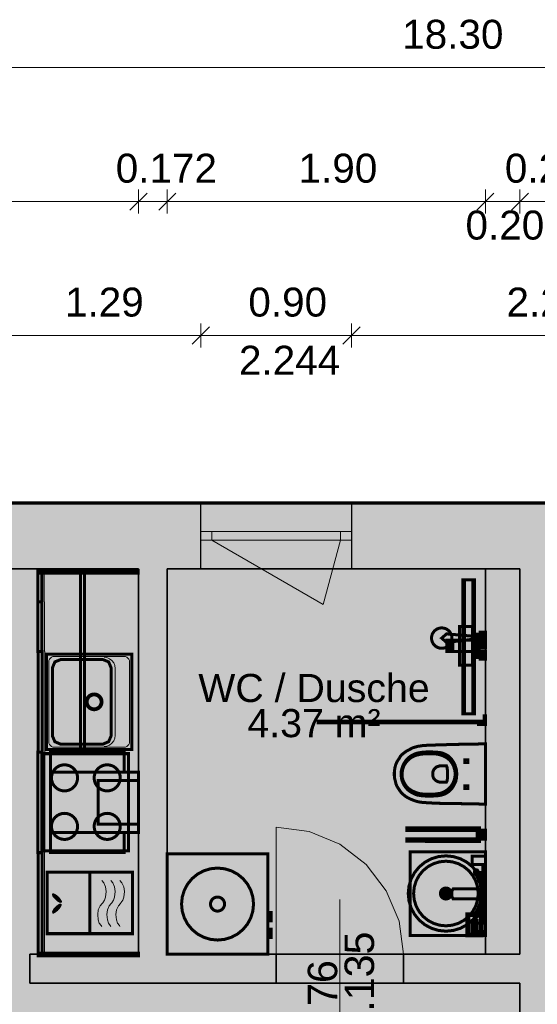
# Model space of a CAD drawing. Header units: millimetres. Extents: x 2988 to 41000, y -28700 to -5172.
# Tile 5 of 9: x 13831 to 16923, y -11568 to -5685. Entities that reach past the tile are written whole.
import ezdxf

# ---------------------------------------------------------------- set-up
doc = ezdxf.new("R2010")
doc.units = ezdxf.units.MM
doc.header["$MEASUREMENT"] = 0

msp = doc.modelspace()

# ---------------------------------------------------------------- hatches: boundary and pattern name
at = {"true_color": 0xeaeaea}
h = msp.add_hatch(color=254, dxfattribs=at)
h.paths.add_polyline_path([(7188, -8572), (25488, -8572), (25488, -16012), (20738, -16012), (20738, -15670), (16688, -15670), (16688, -15328), (11938, -15328), (11938, -14987), (7188, -14987)])
h.paths.add_polyline_path([(20869, -12905), (18799, -12905), (18799, -15275), (20869, -15275)])
at = {"true_color": 0x804000}
for points in [[(7188, -8572), (25488, -8572), (25093, -8967), (19361, -8967), (19189, -8967), (17289, -8967), (17083, -8967), (16819, -8967), (16613, -8967), (14713, -8967), (14541, -8967), (10885, -8967), (10713, -8967), (7583, -8967)], [(14713, -8967), (14713, -11269), (14541, -11269), (14541, -8967)], [(16819, -8967), (16819, -11269), (16613, -11269), (16613, -8967)], [(16819, -14933), (16819, -11441), (16819, -11269), (16819, -8967), (17083, -8967), (17083, -11269), (17083, -11441), (17083, -12641), (17083, -12905), (17083, -14933)], [(16819, -11441), (13891, -11441), (13891, -11269), (14541, -11269), (14713, -11269), (16613, -11269), (16819, -11269)]]:
    msp.add_hatch(color=36, dxfattribs=at).paths.add_polyline_path(points)
at = {"true_color": 0xeaeaea}
for points in [[(14913, -8572), (15813, -8572), (15813, -8967), (14913, -8967)], [(13992, -10046), (13992, -9476), (14502, -9476), (14502, -10046)], [(13971.5, -10650.5), (13971.5, -10070.5), (14481.5, -10070.5), (14481.5, -10650.5)], [(16122.5, -11442), (15363.5, -11442), (15363.5, -11268), (16122.5, -11268)]]:
    msp.add_hatch(color=254, dxfattribs=at).paths.add_polyline_path(points)
at = {"true_color": 0xffffd2}
for points in [[(15619, -11441), (15619, -12641), (15187, -12641), (15187, -12773), (15487, -12773), (15487, -14933), (12333, -14933), (12333, -14592), (12333, -11860), (10885, -11860), (10885, -8967), (14541, -8967), (14541, -11269), (13891, -11269), (13891, -11441)], [(15619, -11441), (16819, -11441), (16819, -14933), (15619, -14933)]]:
    msp.add_hatch(color=7, dxfattribs=at).paths.add_polyline_path(points)
at = {"true_color": 0xa08b86}
for points in [[(13939, -8992.6), (13939, -8976), (14539, -8976), (14539, -8992.6)], [(13939, -9163), (13939, -8992.6), (13963, -8992.6), (13963, -9163)], [(14195, -10060), (14195, -8974), (14219, -8974), (14219, -10060)], [(13940, -9460), (13939.5, -9163), (13963.5, -9163), (13964, -9460)], [(13941.5, -10061), (13941.5, -9461), (13965.5, -9461), (13965.5, -10061)], [(13940.5, -10661), (13940.5, -10061), (13964.5, -10061), (13964.5, -10661)], [(13965, -11262), (13941, -11262), (13941, -10662), (13965, -10662)], [(14541, -11278), (13941, -11278), (13941, -11262), (14541, -11262)]]:
    msp.add_hatch(color=252, dxfattribs=at).paths.add_polyline_path(points)
at = {"true_color": 0xf0ebe6}
for points in [[(13939, -9163), (13939, -8992.6), (14539, -8992.6), (14539, -9163)], [(13963, -8992.6), (13963, -8986.2), (14539, -8986.2), (14539, -8992.6)], [(13963, -9163), (13963, -8992.6), (13978, -8992.6), (13978, -9163)], [(13940, -9460), (13939.5, -9163), (14539.5, -9163), (14540, -9460)], [(13964, -9460), (13964, -9163), (13979, -9163), (13979, -9460)], [(13941.5, -10061), (13941.5, -9461), (14541.5, -9461), (14541.5, -10061)], [(13966, -10061), (13966, -9461), (13981, -9461), (13981, -10061)], [(13940.5, -10661), (13940.5, -10061), (14540.5, -10061), (14540.5, -10661)], [(13965, -10661), (13965, -10061), (13980, -10061), (13980, -10661)], [(13981, -10661), (13981, -10061), (14541, -10061), (14541, -10661)], [(14015.5, -10181), (14015.5, -10061), (14455.5, -10061), (14455.5, -10181)], [(14015.5, -10661), (14015.5, -10541), (14455.5, -10541), (14455.5, -10661)], [(13980, -11262), (13965, -11262), (13965, -10662), (13980, -10662)], [(16163, -11157.5), (16163, -10657.5), (16613, -10657.5), (16613, -11157.5)], [(16598, -11083), (16598, -10733), (16613, -10733), (16613, -11083)]]:
    msp.add_hatch(color=7, dxfattribs=at).paths.add_polyline_path(points)
at = {"true_color": 0xdccdb9}
for points in [[(14195, -10060), (14195, -8974), (14540, -8974), (14540, -10060)], [(14015.5, -10541), (14015.5, -10181), (14540.5, -10181), (14540.5, -10541)], [(16578, -10594.5), (16143, -10594.1), (16143, -10578.5), (16564.6, -10578.5), (16564.6, -10528.6), (16143, -10528.6), (16143, -10514.1), (16578, -10514.1)], [(16578, -10582), (16578, -10527), (16613, -10527), (16613, -10582)], [(14541, -11262), (13941, -11262), (13941, -10662), (14541, -10662)], [(16533, -10733), (16533, -10683), (16613, -10683), (16613, -10733)], [(14250, -11145.9), (13994.9, -11145.9), (13994.9, -10779), (14250, -10779)], [(14505, -11145.9), (14249.9, -11145.9), (14249.9, -10779), (14505, -10779)], [(16503, -11158), (16503, -11028), (16593, -11028), (16593, -11158)], [(16513, -11148), (16513, -11038), (16583, -11038), (16583, -11148)], [(16593, -11048), (16613, -11048), (16613, -11138), (16593, -11138)], [(16533, -11118), (16533, -11068), (16563, -11068), (16563, -11118)], [(16533, -11133), (16533, -11083), (16613, -11083), (16613, -11133)]]:
    msp.add_hatch(color=254, dxfattribs=at).paths.add_polyline_path(points)
at = {"true_color": 0xc4d5f4}
for points in [[(16613, -11269), (14713, -11269), (14713, -8967), (16613, -8967)], [(16329, -9258), (16329, -9818), (14789, -9818), (14789, -9258)]]:
    msp.add_hatch(color=254, dxfattribs=at).paths.add_polyline_path(points)
at = {"true_color": 0xe5e6e7}
for points in [[(16478, -9032), (16548, -9032), (16548, -9832), (16478, -9832)], [(15613.4, -9887), (15613.4, -9877), (16604.7, -9877), (16604.7, -9887)], [(16565, -10371), (16516, -10370), (16401, -10368), (16324, -10367), (16271, -10364), (16239, -10362), (16224, -10360), (16208, -10357), (16194, -10353), (16168, -10343), (16155, -10337), (16143, -10330), (16132, -10323), (16122, -10314), (16112, -10305), (16104, -10295), (16094, -10280), (16084, -10264), (16079, -10252), (16075, -10234), (16070, -10216), (16069, -10204), (16069, -10180), (16072, -10156), (16077, -10137), (16084, -10120), (16091, -10109), (16098, -10099), (16104, -10088), (16112, -10078), (16122, -10070), (16143, -10054), (16161, -10045), (16180, -10035), (16194, -10031), (16208, -10027), (16239, -10022), (16272, -10020), (16438, -10015), (16496, -10014), (16555, -10013), (16613, -10012), (16613, -10372)], [(16441, -10204), (16440, -10217), (16435, -10239), (16422, -10265), (16412, -10279), (16402, -10290), (16391, -10299), (16372, -10311), (16354, -10317), (16335, -10321), (16314, -10323), (16285, -10324), (16265, -10324), (16245, -10323), (16226, -10321), (16208, -10318), (16195, -10314), (16173, -10303), (16158, -10293), (16150, -10287), (16143, -10279), (16136, -10271), (16130, -10263), (16120, -10244), (16116, -10234), (16113, -10224), (16110, -10203), (16109, -10192), (16111, -10171), (16120, -10141), (16130, -10123), (16142, -10106), (16156, -10093), (16171, -10082), (16193, -10071), (16212, -10066), (16243, -10061), (16273, -10060), (16290, -10060), (16324, -10062), (16343, -10064), (16356, -10067), (16373, -10074), (16388, -10082), (16403, -10095), (16408, -10100), (16422, -10120), (16431, -10137), (16437, -10157), (16440, -10168), (16442, -10192)], [(16432, -10201), (16430, -10215), (16426, -10229), (16419, -10247), (16409, -10263), (16396, -10278), (16389, -10284), (16373, -10295), (16355, -10304), (16345, -10307), (16312, -10312), (16287, -10313), (16259, -10313), (16231, -10311), (16219, -10309), (16207, -10306), (16177, -10294), (16160, -10283), (16152, -10277), (16139, -10263), (16129, -10247), (16121, -10230), (16116, -10212), (16116, -10202), (16116, -10182), (16119, -10163), (16125, -10145), (16134, -10129), (16146, -10114), (16160, -10101), (16168, -10095), (16186, -10085), (16207, -10078), (16231, -10073), (16245, -10072), (16273, -10071), (16300, -10071), (16324, -10073), (16345, -10078), (16364, -10085), (16381, -10094), (16396, -10106), (16403, -10113), (16409, -10121), (16415, -10129), (16423, -10146), (16426, -10155), (16430, -10170), (16432, -10183), (16432, -10192)], [(16597.7, -10949.9), (16584.9, -10992.1), (16564.1, -11031), (16536.1, -11065.1), (16502, -11093.1), (16463.1, -11113.9), (16420.9, -11126.7), (16377, -11131), (16333.1, -11126.7), (16290.9, -11113.9), (16252, -11093.1), (16217.9, -11065.1), (16189.9, -11031), (16169.1, -10992.1), (16156.3, -10949.9), (16152, -10906), (16156.3, -10862.1), (16169.1, -10819.9), (16189.9, -10781), (16217.9, -10746.9), (16252, -10718.9), (16290.9, -10698.1), (16333.1, -10685.3), (16377, -10681), (16420.9, -10685.3), (16463.1, -10698.1), (16502, -10718.9), (16536.1, -10746.9), (16564.1, -10781), (16584.9, -10819.9), (16597.7, -10862.1), (16602, -10906)], [(16548, -11041), (16548, -11031), (16554, -11021), (16560, -11012), (16564, -11003), (16569, -10995), (16575, -10979), (16582, -10958), (16585, -10944), (16588, -10926), (16588, -10921), (16589, -10900), (16587, -10883), (16585, -10869), (16584, -10862), (16580, -10846), (16574, -10830), (16571, -10821), (16566, -10812), (16561, -10802), (16555, -10792), (16548, -10782), (16547, -10774), (16548, -10771), (16556, -10764), (16559, -10764), (16565, -10766), (16570, -10775), (16578, -10786), (16585, -10797), (16593, -10816), (16599, -10830), (16606, -10853), (16609, -10865), (16611, -10891), (16612, -10906), (16611, -10925), (16610, -10936), (16607, -10953), (16603, -10970), (16599, -10982), (16595, -10994), (16590, -11004), (16582, -11020), (16569, -11040), (16563, -11048), (16557, -11049), (16553, -11049), (16551, -11044)]]:
    msp.add_hatch(color=254, dxfattribs=at).paths.add_polyline_path(points)
at = {"true_color": 0xdaddde}
for points in [[(16488, -9032), (16538, -9032), (16538, -9832), (16488, -9832)], [(16411.8, -9391.9), (16408.4, -9403.3), (16402.7, -9413.9), (16395.1, -9423.1), (16385.9, -9430.7), (16375.3, -9436.4), (16363.9, -9439.8), (16352, -9441), (16340.1, -9439.8), (16328.7, -9436.4), (16318.1, -9430.7), (16308.9, -9423.1), (16301.3, -9413.9), (16295.6, -9403.3), (16292.2, -9391.9), (16291, -9380), (16292.2, -9368.1), (16295.6, -9356.7), (16301.3, -9346.1), (16308.9, -9336.9), (16318.1, -9329.3), (16328.7, -9323.6), (16340.1, -9320.2), (16352, -9319), (16363.9, -9320.2), (16375.3, -9323.6), (16385.9, -9329.3), (16395.1, -9336.9), (16402.7, -9346.1), (16408.4, -9356.7), (16411.8, -9368.1), (16413, -9380)], [(16535.5, -9311), (16535.5, -9541), (16457.8, -9541), (16457.8, -9311)], [(16613.2, -9345.5), (16613.2, -9391.5), (16582.1, -9391.5), (16582.1, -9345.5)], [(16351.8, -9380.3), (16381, -9354.9), (16548.3, -9369.6), (16548.3, -9385.7), (16381, -9405.8)], [(16417.4, -9460.5), (16383.2, -9460.5), (16383.2, -9391.5), (16417.4, -9391.5)], [(16541.7, -9460.5), (16417.4, -9460.5), (16417.4, -9391.5), (16541.7, -9391.5)], [(16582.1, -9357), (16582.1, -9380), (16535.5, -9380), (16535.5, -9357)], [(16540.8, -9440.8), (16540.8, -9407.9), (16613, -9407.9), (16613, -9440.8)], [(16582, -9359), (16582, -9395), (16546, -9395), (16546, -9359)], [(16550.6, -9461), (16550.6, -9390.9), (16576.4, -9390.9), (16576.4, -9461)], [(16613.2, -9460.5), (16613.2, -9506.5), (16582.1, -9506.5), (16582.1, -9460.5)], [(16582.1, -9472), (16582.1, -9495), (16535.5, -9495), (16535.5, -9472)], [(16613, -9897), (16571.3, -9897), (16571.3, -9887), (16604.7, -9887), (16604.7, -9845), (16613, -9845)], [(16344, -10241), (16338, -10240), (16333, -10239), (16323, -10235), (16315, -10230), (16309, -10224), (16303, -10216), (16300, -10207), (16298, -10202), (16298, -10187), (16300, -10177), (16306, -10164), (16319, -10151), (16323, -10149), (16338, -10144), (16380, -10143), (16384, -10153), (16386, -10168), (16387, -10180), (16387, -10192), (16387, -10210), (16385, -10227), (16384, -10232), (16380, -10241)], [(16566.3, -10943.6), (16555.3, -10979.9), (16537.5, -11013.2), (16513.5, -11042.5), (16484.2, -11066.5), (16450.9, -11084.3), (16414.7, -11095.3), (16377, -11099), (16339.4, -11095.3), (16303.1, -11084.3), (16269.8, -11066.5), (16240.5, -11042.5), (16216.5, -11013.2), (16198.7, -10979.9), (16187.7, -10943.6), (16184, -10906), (16187.7, -10868.4), (16198.7, -10832.1), (16216.5, -10798.8), (16240.5, -10769.5), (16269.8, -10745.5), (16303.1, -10727.7), (16339.4, -10716.7), (16377, -10713), (16414.7, -10716.7), (16450.9, -10727.7), (16484.2, -10745.5), (16513.5, -10769.5), (16537.5, -10798.8), (16555.3, -10832.1), (16566.3, -10868.4), (16570, -10906)], [(16571, -10825.5), (16571, -10779.5), (16613, -10779.5), (16613, -10825.5)], [(16605, -10832.5), (16605, -10772.5), (16613, -10772.5), (16613, -10832.5)], [(16409.4, -10912.4), (16407.5, -10918.6), (16404.4, -10924.3), (16400.3, -10929.3), (16395.3, -10933.4), (16389.6, -10936.5), (16383.4, -10938.4), (16377, -10939), (16370.6, -10938.4), (16364.4, -10936.5), (16358.7, -10933.4), (16353.7, -10929.3), (16349.6, -10924.3), (16346.5, -10918.6), (16344.6, -10912.4), (16344, -10906), (16344.6, -10899.6), (16346.5, -10893.4), (16349.6, -10887.7), (16353.7, -10882.7), (16358.7, -10878.6), (16364.4, -10875.5), (16370.6, -10873.6), (16377, -10873), (16383.4, -10873.6), (16389.6, -10875.5), (16395.3, -10878.6), (16400.3, -10882.7), (16404.4, -10887.7), (16407.5, -10893.4), (16409.4, -10899.6), (16410, -10906)], [(16420, -10937.5), (16412, -10921.5), (16412, -10892.5), (16421, -10877.5), (16613, -10877.5), (16613, -10937.5)], [(16397, -10886), (16397, -10926), (16357, -10926), (16357, -10886)], [(16571, -10930.5), (16571, -10884.5), (16613, -10884.5), (16613, -10930.5)], [(16571, -11035.5), (16571, -10989.5), (16613, -10989.5), (16613, -11035.5)], [(16605, -11042.5), (16605, -10982.5), (16613, -10982.5), (16613, -11042.5)]]:
    msp.add_hatch(color=254, dxfattribs=at).paths.add_polyline_path(points)
at = {"true_color": 0xe3e3e3}
for points in [[(14076.5, -10014), (14041.5, -9999), (14026.5, -9964), (14026.5, -9558), (14041.5, -9522), (14076.5, -9508), (14327.5, -9508), (14362.5, -9522), (14377.5, -9558), (14377.5, -9964), (14362.5, -9999), (14327.5, -10014)], [(14317.2, -9769.2), (14314.8, -9777.1), (14310.9, -9784.3), (14305.7, -9790.7), (14299.3, -9795.9), (14292.1, -9799.8), (14284.2, -9802.2), (14276, -9803), (14267.8, -9802.2), (14259.9, -9799.8), (14252.7, -9795.9), (14246.3, -9790.7), (14241.1, -9784.3), (14237.2, -9777.1), (14234.8, -9769.2), (14234, -9761), (14234.8, -9752.8), (14237.2, -9744.9), (14241.1, -9737.7), (14246.3, -9731.3), (14252.7, -9726.1), (14259.9, -9722.2), (14267.8, -9719.8), (14276, -9719), (14284.2, -9719.8), (14292.1, -9722.2), (14299.3, -9726.1), (14305.7, -9731.3), (14310.9, -9737.7), (14314.8, -9744.9), (14317.2, -9752.8), (14318, -9761)], [(14175.5, -10230.2), (14171.1, -10244.9), (14163.9, -10258.3), (14154.1, -10270.1), (14142.3, -10279.9), (14128.9, -10287.1), (14114.2, -10291.5), (14099, -10293), (14083.8, -10291.5), (14069.1, -10287.1), (14055.7, -10279.9), (14043.9, -10270.1), (14034.1, -10258.3), (14026.9, -10244.9), (14022.5, -10230.2), (14021, -10215), (14022.5, -10199.8), (14026.9, -10185.1), (14034.1, -10171.7), (14043.9, -10159.9), (14055.7, -10150.1), (14069.1, -10142.9), (14083.8, -10138.5), (14099, -10137), (14114.2, -10138.5), (14128.9, -10142.9), (14142.3, -10150.1), (14154.1, -10159.9), (14163.9, -10171.7), (14171.1, -10185.1), (14175.5, -10199.8), (14177, -10215)], [(14430.5, -10230.2), (14426.1, -10244.9), (14418.9, -10258.3), (14409.1, -10270.1), (14397.3, -10279.9), (14383.9, -10287.1), (14369.2, -10291.5), (14354, -10293), (14338.8, -10291.5), (14324.1, -10287.1), (14310.7, -10279.9), (14298.9, -10270.1), (14289.1, -10258.3), (14281.9, -10244.9), (14277.5, -10230.2), (14276, -10215), (14277.5, -10199.8), (14281.9, -10185.1), (14289.1, -10171.7), (14298.9, -10159.9), (14310.7, -10150.1), (14324.1, -10142.9), (14338.8, -10138.5), (14354, -10137), (14369.2, -10138.5), (14383.9, -10142.9), (14397.3, -10150.1), (14409.1, -10159.9), (14418.9, -10171.7), (14426.1, -10185.1), (14430.5, -10199.8), (14432, -10215)], [(14175.5, -10520.2), (14171.1, -10534.9), (14163.9, -10548.3), (14154.1, -10560.1), (14142.3, -10569.9), (14128.9, -10577.1), (14114.2, -10581.5), (14099, -10583), (14083.8, -10581.5), (14069.1, -10577.1), (14055.7, -10569.9), (14043.9, -10560.1), (14034.1, -10548.3), (14026.9, -10534.9), (14022.5, -10520.2), (14021, -10505), (14022.5, -10489.8), (14026.9, -10475.1), (14034.1, -10461.7), (14043.9, -10449.9), (14055.7, -10440.1), (14069.1, -10432.9), (14083.8, -10428.5), (14099, -10427), (14114.2, -10428.5), (14128.9, -10432.9), (14142.3, -10440.1), (14154.1, -10449.9), (14163.9, -10461.7), (14171.1, -10475.1), (14175.5, -10489.8), (14177, -10505)], [(14430.5, -10520.2), (14426.1, -10534.9), (14418.9, -10548.3), (14409.1, -10560.1), (14397.3, -10569.9), (14383.9, -10577.1), (14369.2, -10581.5), (14354, -10583), (14338.8, -10581.5), (14324.1, -10577.1), (14310.7, -10569.9), (14298.9, -10560.1), (14289.1, -10548.3), (14281.9, -10534.9), (14277.5, -10520.2), (14276, -10505), (14277.5, -10489.8), (14281.9, -10475.1), (14289.1, -10461.7), (14298.9, -10449.9), (14310.7, -10440.1), (14324.1, -10432.9), (14338.8, -10428.5), (14354, -10427), (14369.2, -10428.5), (14383.9, -10432.9), (14397.3, -10440.1), (14409.1, -10449.9), (14418.9, -10461.7), (14426.1, -10475.1), (14430.5, -10489.8), (14432, -10505)]]:
    msp.add_hatch(color=254, dxfattribs=at).paths.add_polyline_path(points)
at = {"true_color": 0xe5e5e5}
msp.add_hatch(color=254, dxfattribs=at).paths.add_polyline_path([(14300.5, -10491), (14300.5, -10231), (14540.5, -10231), (14540.5, -10491)])
at = {"true_color": 0xc0c0c0}
for points in [[(15313, -11269), (14713, -11269), (14713, -10669), (15313, -10669)], [(15333, -11019), (15333, -11069), (15313, -11069), (15313, -11019)], [(15333, -11119), (15333, -11169), (15313, -11169), (15313, -11119)]]:
    msp.add_hatch(color=9, dxfattribs=at).paths.add_polyline_path(points)
at = {"true_color": 0x595959}
for points in [[(14230.4, -10891.5), (14191.4, -10852.5), (14230.4, -10814.5)], [(14072.1, -10962.2), (14055, -10953.5), (14035.9, -10934.4), (14025.8, -10921.5), (14024.6, -10913.2), (14026, -10904.7), (14032.6, -10904.3), (14048.6, -10911.8), (14067, -10927.4), (14078.8, -10943.4), (14083.6, -10952.5), (14082.9, -10960.2)], [(14230.4, -11002.5), (14191.4, -10963.5), (14230.4, -10925.5)], [(14024.5, -11014.5), (14033.1, -10997.4), (14052.2, -10978.2), (14065.1, -10968.2), (14073.5, -10966.9), (14081.9, -10968.4), (14082.4, -10975), (14074.9, -10991), (14059.3, -11009.4), (14043.3, -11021.1), (14034.2, -11026), (14026.5, -11025.2)], [(14156.7, -10970.5), (14138.4, -10976.5), (14111.4, -10976.5), (14095.2, -10974.5), (14088.4, -10969.5), (14083.4, -10962.5), (14087.8, -10957.5), (14104.4, -10951.5), (14128.4, -10949.5), (14148.1, -10952.5), (14157.9, -10955.5), (14162.9, -10961.5)], [(14230.4, -11110.5), (14191.4, -11071.5), (14230.4, -11033.5)]]:
    msp.add_hatch(color=251, dxfattribs=at).paths.add_polyline_path(points)
at = {"true_color": 0x070707}
msp.add_hatch(color=18, dxfattribs=at).paths.add_polyline_path([(15054.2, -10977.2), (15051.8, -10985.1), (15047.9, -10992.3), (15042.7, -10998.7), (15036.3, -11003.9), (15029.1, -11007.8), (15021.2, -11010.2), (15013, -11011), (15004.8, -11010.2), (14996.9, -11007.8), (14989.7, -11003.9), (14983.3, -10998.7), (14978.1, -10992.3), (14974.2, -10985.1), (14971.8, -10977.2), (14971, -10969), (14971.8, -10960.8), (14974.2, -10952.9), (14978.1, -10945.7), (14983.3, -10939.3), (14989.7, -10934.1), (14996.9, -10930.2), (15004.8, -10927.8), (15013, -10927), (15021.2, -10927.8), (15029.1, -10930.2), (15036.3, -10934.1), (15042.7, -10939.3), (15047.9, -10945.7), (15051.8, -10952.9), (15054.2, -10960.8), (15055, -10969)])

# ---------------------------------------------------------------- linework, layer by layer
at = {"color": 18, "lineweight": 5, "true_color": 0x070707}
for points in [[(7188, -5972), (25488, -5972)], [(14541, -6700), (14541, -6844)], [(14541, -6700), (14541, -6844)], [(14713, -6700), (14713, -6844)], [(14713, -6700), (14713, -6844)], [(16613, -6700), (16613, -6844)], [(16613, -6700), (16613, -6844)], [(16819, -6700), (16819, -6844)], [(16819, -6700), (16819, -6844)], [(14592, -6721), (14490, -6823)], [(14592, -6721), (14490, -6823)], [(14764, -6721), (14662, -6823)], [(14764, -6721), (14662, -6823)], [(16664, -6721), (16562, -6823)], [(16664, -6721), (16562, -6823)], [(16870, -6721), (16768, -6823)], [(16870, -6721), (16768, -6823)], [(10885, -6772), (14541, -6772)], [(14541, -6772), (14713, -6772)], [(14713, -6772), (16613, -6772)], [(16613, -6772), (16819, -6772)], [(16819, -6772), (17083, -6772)], [(14964, -7521), (14862, -7623)], [(14964, -7521), (14862, -7623)], [(14913, -7500), (14913, -7644)], [(14913, -7500), (14913, -7644)], [(15864, -7521), (15762, -7623)], [(15864, -7521), (15762, -7623)], [(15813, -7500), (15813, -7644)], [(15813, -7500), (15813, -7644)], [(13623, -7572), (14913, -7572)], [(14913, -7572), (15813, -7572)], [(15813, -7572), (18109, -7572)]]:
    msp.add_lwpolyline(points, dxfattribs=at)
at = {"color": 18, "lineweight": 20, "true_color": 0x070707, "const_width": 20}
msp.add_lwpolyline([(7188, -8572), (25488, -8572), (25488, -16012), (20738, -16012), (20738, -15670), (16688, -15670), (16688, -15328), (11938, -15328), (11938, -14987), (7188, -14987), (7188, -8572)], dxfattribs=at)
at = {"color": 18, "lineweight": 35, "true_color": 0x070707}
for points in [[(7188, -8572), (25488, -8572)], [(14541, -8967), (10885, -8967)], [(14541, -11269), (14541, -8967)], [(14713, -8967), (14713, -11269)], [(16613, -8967), (14713, -8967)], [(16613, -8967), (16819, -8967)], [(16613, -11269), (16613, -8967)], [(16819, -8967), (16613, -8967)], [(16819, -11269), (16819, -8967)], [(16819, -8967), (16819, -11269)], [(13891, -11441), (13891, -11269)], [(13891, -11269), (14541, -11269)], [(14713, -11269), (16613, -11269)], [(16613, -11269), (16819, -11269)], [(16819, -11269), (16613, -11269)], [(16819, -11441), (13891, -11441)], [(16819, -14933), (16819, -11441)]]:
    msp.add_lwpolyline(points, dxfattribs=at)
at = {"color": 254, "lineweight": 30, "true_color": 0xeaeaea}
for points in [[(14913, -8572), (15813, -8572)], [(15813, -8967), (14913, -8967)], [(15363.5, -11268), (16122.5, -11268)], [(15363.5, -11442), (15363.5, -11268)], [(16122.5, -11268), (16122.5, -11442)], [(16122.5, -11442), (15363.5, -11442)]]:
    msp.add_lwpolyline(points, dxfattribs=at)
at = {"color": 18, "lineweight": 30, "true_color": 0x070707}
for points in [[(14913, -8967), (14913, -8572)], [(15813, -8572), (15813, -8967)], [(15363, -11269), (15363, -11441)], [(16123, -11269), (16123, -11441)]]:
    msp.add_lwpolyline(points, dxfattribs=at)
at = {"color": 18, "lineweight": 20, "true_color": 0x070707}
msp.add_lwpolyline([(14913, -8572), (15813, -8572)], dxfattribs=at)
at = {"color": 18, "lineweight": 15, "true_color": 0x070707}
for points in [[(14913, -8743.5), (15813, -8743.5)], [(14978.3, -8743.5), (14978.3, -8795.5)], [(15747.7, -8743.5), (15747.7, -8795.5)], [(14913, -8795.5), (15813, -8795.5)], [(14978.3, -8795.5), (15644.6, -9180.2)], [(15644.6, -9180.2), (15747.7, -8795.5)], [(15363, -11269), (15363, -10509)], [(15363, -10509), (15560, -10535), (15743, -10611), (15900, -10732), (16021, -10889), (16097, -11072), (16123, -11269)]]:
    msp.add_lwpolyline(points, dxfattribs=at)
at = {"color": 18, "lineweight": 0, "true_color": 0x070707, "const_width": 1}
for points in [[(15619, -11441), (15619, -12641), (15187, -12641), (15187, -12773), (15487, -12773), (15487, -14933), (12333, -14933), (12333, -14592), (12333, -11860), (10885, -11860), (10885, -8967), (14541, -8967), (14541, -11269), (13891, -11269), (13891, -11441), (15619, -11441)], [(16613, -11269), (14713, -11269), (14713, -8967), (16613, -8967), (16613, -11269)], [(15619, -11441), (16819, -11441), (16819, -14933), (15619, -14933), (15619, -11441)]]:
    msp.add_lwpolyline(points, dxfattribs=at)
at = {"color": 251, "lineweight": 18, "true_color": 0x595959, "const_width": 18}
for points in [[(13939, -8992.6), (13939, -8976), (14539, -8976), (14539, -8992.6), (13939, -8992.6)], [(13939, -9163), (13939, -8992.6), (13963, -8992.6), (13963, -9163), (13939, -9163)], [(14195, -10060), (14195, -8974), (14219, -8974), (14219, -10060), (14195, -10060)], [(16478, -9032), (16548, -9032), (16548, -9832), (16478, -9832), (16478, -9032)], [(16488, -9032), (16538, -9032), (16538, -9832), (16488, -9832), (16488, -9032)], [(13940, -9460), (13939.5, -9163), (13963.5, -9163), (13964, -9460), (13940, -9460)], [(16411.8, -9391.9), (16408.4, -9403.3), (16402.7, -9413.9), (16395.1, -9423.1), (16385.9, -9430.7), (16375.3, -9436.4), (16363.9, -9439.8), (16352, -9441), (16340.1, -9439.8), (16328.7, -9436.4), (16318.1, -9430.7), (16308.9, -9423.1), (16301.3, -9413.9), (16295.6, -9403.3), (16292.2, -9391.9), (16291, -9380), (16292.2, -9368.1), (16295.6, -9356.7), (16301.3, -9346.1), (16308.9, -9336.9), (16318.1, -9329.3), (16328.7, -9323.6), (16340.1, -9320.2), (16352, -9319), (16363.9, -9320.2), (16375.3, -9323.6), (16385.9, -9329.3), (16395.1, -9336.9), (16402.7, -9346.1), (16408.4, -9356.7), (16411.8, -9368.1), (16413, -9380), (16411.8, -9391.9)], [(16351.8, -9380.3), (16381, -9354.9), (16548.3, -9369.6), (16548.3, -9385.7), (16381, -9405.8), (16351.8, -9380.3)], [(16535.5, -9311), (16535.5, -9541), (16457.8, -9541), (16457.8, -9311), (16535.5, -9311)], [(16582.1, -9357), (16582.1, -9380), (16535.5, -9380), (16535.5, -9357), (16582.1, -9357)], [(16582, -9359), (16582, -9395), (16546, -9395), (16546, -9359), (16582, -9359)], [(16613.2, -9345.5), (16613.2, -9391.5), (16582.1, -9391.5), (16582.1, -9345.5), (16613.2, -9345.5)], [(16417.4, -9460.5), (16383.2, -9460.5), (16383.2, -9391.5), (16417.4, -9391.5), (16417.4, -9460.5)], [(16541.7, -9460.5), (16417.4, -9460.5), (16417.4, -9391.5), (16541.7, -9391.5), (16541.7, -9460.5)], [(16540.8, -9440.8), (16540.8, -9407.9), (16613, -9407.9), (16613, -9440.8), (16540.8, -9440.8)], [(16550.6, -9461), (16550.6, -9390.9), (16576.4, -9390.9), (16576.4, -9461), (16550.6, -9461)], [(13941.5, -10061), (13941.5, -9461), (13965.5, -9461), (13965.5, -10061), (13941.5, -10061)], [(13992, -10046), (13992, -9476), (14502, -9476), (14502, -10046), (13992, -10046)], [(16582.1, -9472), (16582.1, -9495), (16535.5, -9495), (16535.5, -9472), (16582.1, -9472)], [(16613.2, -9460.5), (16613.2, -9506.5), (16582.1, -9506.5), (16582.1, -9460.5), (16613.2, -9460.5)], [(14076.5, -10014), (14041.5, -9999), (14026.5, -9964), (14026.5, -9558), (14041.5, -9522), (14076.5, -9508), (14327.5, -9508), (14362.5, -9522), (14377.5, -9558), (14377.5, -9964), (14362.5, -9999), (14327.5, -10014), (14076.5, -10014)], [(14322.1, -9770.2), (14319.4, -9779), (14315.1, -9787.1), (14309.2, -9794.2), (14302.1, -9800.1), (14294, -9804.4), (14285.2, -9807.1), (14276, -9808), (14266.8, -9807.1), (14258, -9804.4), (14249.9, -9800.1), (14242.8, -9794.2), (14236.9, -9787.1), (14232.6, -9779), (14229.9, -9770.2), (14229, -9761), (14229.9, -9751.8), (14232.6, -9743), (14236.9, -9734.9), (14242.8, -9727.8), (14249.9, -9721.9), (14258, -9717.6), (14266.8, -9714.9), (14276, -9714), (14285.2, -9714.9), (14294, -9717.6), (14302.1, -9721.9), (14309.2, -9727.8), (14315.1, -9734.9), (14319.4, -9743), (14322.1, -9751.8), (14323, -9761), (14322.1, -9770.2)], [(14317.2, -9769.2), (14314.8, -9777.1), (14310.9, -9784.3), (14305.7, -9790.7), (14299.3, -9795.9), (14292.1, -9799.8), (14284.2, -9802.2), (14276, -9803), (14267.8, -9802.2), (14259.9, -9799.8), (14252.7, -9795.9), (14246.3, -9790.7), (14241.1, -9784.3), (14237.2, -9777.1), (14234.8, -9769.2), (14234, -9761), (14234.8, -9752.8), (14237.2, -9744.9), (14241.1, -9737.7), (14246.3, -9731.3), (14252.7, -9726.1), (14259.9, -9722.2), (14267.8, -9719.8), (14276, -9719), (14284.2, -9719.8), (14292.1, -9722.2), (14299.3, -9726.1), (14305.7, -9731.3), (14310.9, -9737.7), (14314.8, -9744.9), (14317.2, -9752.8), (14318, -9761), (14317.2, -9769.2)], [(15613.4, -9887), (15613.4, -9877), (16604.7, -9877), (16604.7, -9887), (15613.4, -9887)], [(16613, -9897), (16571.3, -9897), (16571.3, -9887), (16604.7, -9887), (16604.7, -9845), (16613, -9845), (16613, -9897)], [(13940.5, -10661), (13940.5, -10061), (13964.5, -10061), (13964.5, -10661), (13940.5, -10661)], [(14015.5, -10181), (14015.5, -10061), (14455.5, -10061), (14455.5, -10181), (14015.5, -10181)], [(16565, -10371), (16516, -10370), (16401, -10368), (16324, -10367), (16271, -10364), (16239, -10362), (16224, -10360), (16208, -10357), (16194, -10353), (16168, -10343), (16155, -10337), (16143, -10330), (16132, -10323), (16122, -10314), (16112, -10305), (16104, -10295), (16094, -10280), (16084, -10264), (16079, -10252), (16075, -10234), (16070, -10216), (16069, -10204), (16069, -10180), (16072, -10156), (16077, -10137), (16084, -10120), (16091, -10109), (16098, -10099), (16104, -10088), (16112, -10078), (16122, -10070), (16143, -10054), (16161, -10045), (16180, -10035), (16194, -10031), (16208, -10027), (16239, -10022), (16272, -10020), (16438, -10015), (16496, -10014), (16555, -10013), (16613, -10012), (16613, -10372), (16565, -10371)], [(16441, -10204), (16440, -10217), (16435, -10239), (16422, -10265), (16412, -10279), (16402, -10290), (16391, -10299), (16372, -10311), (16354, -10317), (16335, -10321), (16314, -10323), (16285, -10324), (16265, -10324), (16245, -10323), (16226, -10321), (16208, -10318), (16195, -10314), (16173, -10303), (16158, -10293), (16150, -10287), (16143, -10279), (16136, -10271), (16130, -10263), (16120, -10244), (16116, -10234), (16113, -10224), (16110, -10203), (16109, -10192), (16111, -10171), (16120, -10141), (16130, -10123), (16142, -10106), (16156, -10093), (16171, -10082), (16193, -10071), (16212, -10066), (16243, -10061), (16273, -10060), (16290, -10060), (16324, -10062), (16343, -10064), (16356, -10067), (16373, -10074), (16388, -10082), (16403, -10095), (16408, -10100), (16422, -10120), (16431, -10137), (16437, -10157), (16440, -10168), (16442, -10192), (16441, -10204)], [(13971.5, -10650.5), (13971.5, -10070.5), (14481.5, -10070.5), (14481.5, -10650.5), (13971.5, -10650.5)], [(16432, -10201), (16430, -10215), (16426, -10229), (16419, -10247), (16409, -10263), (16396, -10278), (16389, -10284), (16373, -10295), (16355, -10304), (16345, -10307), (16312, -10312), (16287, -10313), (16259, -10313), (16231, -10311), (16219, -10309), (16207, -10306), (16177, -10294), (16160, -10283), (16152, -10277), (16139, -10263), (16129, -10247), (16121, -10230), (16116, -10212), (16116, -10202), (16116, -10182), (16119, -10163), (16125, -10145), (16134, -10129), (16146, -10114), (16160, -10101), (16168, -10095), (16186, -10085), (16207, -10078), (16231, -10073), (16245, -10072), (16273, -10071), (16300, -10071), (16324, -10073), (16345, -10078), (16364, -10085), (16381, -10094), (16396, -10106), (16403, -10113), (16409, -10121), (16415, -10129), (16423, -10146), (16426, -10155), (16430, -10170), (16432, -10183), (16432, -10192), (16432, -10201)], [(16507, -10107), (16507, -10123), (16491, -10123), (16491, -10107), (16507, -10107)], [(14015.5, -10541), (14015.5, -10181), (14540.5, -10181), (14540.5, -10541), (14015.5, -10541)], [(14175.5, -10230.2), (14171.1, -10244.9), (14163.9, -10258.3), (14154.1, -10270.1), (14142.3, -10279.9), (14128.9, -10287.1), (14114.2, -10291.5), (14099, -10293), (14083.8, -10291.5), (14069.1, -10287.1), (14055.7, -10279.9), (14043.9, -10270.1), (14034.1, -10258.3), (14026.9, -10244.9), (14022.5, -10230.2), (14021, -10215), (14022.5, -10199.8), (14026.9, -10185.1), (14034.1, -10171.7), (14043.9, -10159.9), (14055.7, -10150.1), (14069.1, -10142.9), (14083.8, -10138.5), (14099, -10137), (14114.2, -10138.5), (14128.9, -10142.9), (14142.3, -10150.1), (14154.1, -10159.9), (14163.9, -10171.7), (14171.1, -10185.1), (14175.5, -10199.8), (14177, -10215), (14175.5, -10230.2)], [(14430.5, -10230.2), (14426.1, -10244.9), (14418.9, -10258.3), (14409.1, -10270.1), (14397.3, -10279.9), (14383.9, -10287.1), (14369.2, -10291.5), (14354, -10293), (14338.8, -10291.5), (14324.1, -10287.1), (14310.7, -10279.9), (14298.9, -10270.1), (14289.1, -10258.3), (14281.9, -10244.9), (14277.5, -10230.2), (14276, -10215), (14277.5, -10199.8), (14281.9, -10185.1), (14289.1, -10171.7), (14298.9, -10159.9), (14310.7, -10150.1), (14324.1, -10142.9), (14338.8, -10138.5), (14354, -10137), (14369.2, -10138.5), (14383.9, -10142.9), (14397.3, -10150.1), (14409.1, -10159.9), (14418.9, -10171.7), (14426.1, -10185.1), (14430.5, -10199.8), (14432, -10215), (14430.5, -10230.2)], [(16344, -10241), (16338, -10240), (16333, -10239), (16323, -10235), (16315, -10230), (16309, -10224), (16303, -10216), (16300, -10207), (16298, -10202), (16298, -10187), (16300, -10177), (16306, -10164), (16319, -10151), (16323, -10149), (16338, -10144), (16380, -10143), (16384, -10153), (16386, -10168), (16387, -10180), (16387, -10192), (16387, -10210), (16385, -10227), (16384, -10232), (16380, -10241), (16344, -10241)], [(14300.5, -10491), (14300.5, -10231), (14540.5, -10231), (14540.5, -10491), (14300.5, -10491)], [(16507, -10262), (16507, -10278), (16491, -10278), (16491, -10262), (16507, -10262)], [(14175.5, -10520.2), (14171.1, -10534.9), (14163.9, -10548.3), (14154.1, -10560.1), (14142.3, -10569.9), (14128.9, -10577.1), (14114.2, -10581.5), (14099, -10583), (14083.8, -10581.5), (14069.1, -10577.1), (14055.7, -10569.9), (14043.9, -10560.1), (14034.1, -10548.3), (14026.9, -10534.9), (14022.5, -10520.2), (14021, -10505), (14022.5, -10489.8), (14026.9, -10475.1), (14034.1, -10461.7), (14043.9, -10449.9), (14055.7, -10440.1), (14069.1, -10432.9), (14083.8, -10428.5), (14099, -10427), (14114.2, -10428.5), (14128.9, -10432.9), (14142.3, -10440.1), (14154.1, -10449.9), (14163.9, -10461.7), (14171.1, -10475.1), (14175.5, -10489.8), (14177, -10505), (14175.5, -10520.2)], [(14430.5, -10520.2), (14426.1, -10534.9), (14418.9, -10548.3), (14409.1, -10560.1), (14397.3, -10569.9), (14383.9, -10577.1), (14369.2, -10581.5), (14354, -10583), (14338.8, -10581.5), (14324.1, -10577.1), (14310.7, -10569.9), (14298.9, -10560.1), (14289.1, -10548.3), (14281.9, -10534.9), (14277.5, -10520.2), (14276, -10505), (14277.5, -10489.8), (14281.9, -10475.1), (14289.1, -10461.7), (14298.9, -10449.9), (14310.7, -10440.1), (14324.1, -10432.9), (14338.8, -10428.5), (14354, -10427), (14369.2, -10428.5), (14383.9, -10432.9), (14397.3, -10440.1), (14409.1, -10449.9), (14418.9, -10461.7), (14426.1, -10475.1), (14430.5, -10489.8), (14432, -10505), (14430.5, -10520.2)], [(16578, -10594.5), (16143, -10594.1), (16143, -10578.5), (16564.6, -10578.5), (16564.6, -10528.6), (16143, -10528.6), (16143, -10514.1), (16578, -10514.1), (16578, -10594.5)], [(16578, -10582), (16578, -10527), (16613, -10527), (16613, -10582), (16578, -10582)], [(14015.5, -10661), (14015.5, -10541), (14455.5, -10541), (14455.5, -10661), (14015.5, -10661)], [(13965, -11262), (13941, -11262), (13941, -10662), (13965, -10662), (13965, -11262)], [(16597.7, -10949.9), (16584.9, -10992.1), (16564.1, -11031), (16536.1, -11065.1), (16502, -11093.1), (16463.1, -11113.9), (16420.9, -11126.7), (16377, -11131), (16333.1, -11126.7), (16290.9, -11113.9), (16252, -11093.1), (16217.9, -11065.1), (16189.9, -11031), (16169.1, -10992.1), (16156.3, -10949.9), (16152, -10906), (16156.3, -10862.1), (16169.1, -10819.9), (16189.9, -10781), (16217.9, -10746.9), (16252, -10718.9), (16290.9, -10698.1), (16333.1, -10685.3), (16377, -10681), (16420.9, -10685.3), (16463.1, -10698.1), (16502, -10718.9), (16536.1, -10746.9), (16564.1, -10781), (16584.9, -10819.9), (16597.7, -10862.1), (16602, -10906), (16597.7, -10949.9)], [(16163, -11157.5), (16163, -10657.5), (16613, -10657.5), (16613, -11157.5), (16163, -11157.5)], [(16566.3, -10943.6), (16555.3, -10979.9), (16537.5, -11013.2), (16513.5, -11042.5), (16484.2, -11066.5), (16450.9, -11084.3), (16414.7, -11095.3), (16377, -11099), (16339.4, -11095.3), (16303.1, -11084.3), (16269.8, -11066.5), (16240.5, -11042.5), (16216.5, -11013.2), (16198.7, -10979.9), (16187.7, -10943.6), (16184, -10906), (16187.7, -10868.4), (16198.7, -10832.1), (16216.5, -10798.8), (16240.5, -10769.5), (16269.8, -10745.5), (16303.1, -10727.7), (16339.4, -10716.7), (16377, -10713), (16414.7, -10716.7), (16450.9, -10727.7), (16484.2, -10745.5), (16513.5, -10769.5), (16537.5, -10798.8), (16555.3, -10832.1), (16566.3, -10868.4), (16570, -10906), (16566.3, -10943.6)], [(16533, -10733), (16533, -10683), (16613, -10683), (16613, -10733), (16533, -10733)], [(16548, -11041), (16548, -11031), (16554, -11021), (16560, -11012), (16564, -11003), (16569, -10995), (16575, -10979), (16582, -10958), (16585, -10944), (16588, -10926), (16588, -10921), (16589, -10900), (16587, -10883), (16585, -10869), (16584, -10862), (16580, -10846), (16574, -10830), (16571, -10821), (16566, -10812), (16561, -10802), (16555, -10792), (16548, -10782), (16547, -10774), (16548, -10771), (16556, -10764), (16559, -10764), (16565, -10766), (16570, -10775), (16578, -10786), (16585, -10797), (16593, -10816), (16599, -10830), (16606, -10853), (16609, -10865), (16611, -10891), (16612, -10906), (16611, -10925), (16610, -10936), (16607, -10953), (16603, -10970), (16599, -10982), (16595, -10994), (16590, -11004), (16582, -11020), (16569, -11040), (16563, -11048), (16557, -11049), (16553, -11049), (16551, -11044), (16548, -11041)], [(16598, -11083), (16598, -10733), (16613, -10733), (16613, -11083), (16598, -11083)], [(16605, -10832.5), (16605, -10772.5), (16613, -10772.5), (16613, -10832.5), (16605, -10832.5)], [(14250, -11145.9), (13994.9, -11145.9), (13994.9, -10779), (14250, -10779), (14250, -11145.9)], [(14505, -11145.9), (14249.9, -11145.9), (14249.9, -10779), (14505, -10779), (14505, -11145.9)], [(16571, -10825.5), (16571, -10779.5), (16613, -10779.5), (16613, -10825.5), (16571, -10825.5)], [(16409.4, -10912.4), (16407.5, -10918.6), (16404.4, -10924.3), (16400.3, -10929.3), (16395.3, -10933.4), (16389.6, -10936.5), (16383.4, -10938.4), (16377, -10939), (16370.6, -10938.4), (16364.4, -10936.5), (16358.7, -10933.4), (16353.7, -10929.3), (16349.6, -10924.3), (16346.5, -10918.6), (16344.6, -10912.4), (16344, -10906), (16344.6, -10899.6), (16346.5, -10893.4), (16349.6, -10887.7), (16353.7, -10882.7), (16358.7, -10878.6), (16364.4, -10875.5), (16370.6, -10873.6), (16377, -10873), (16383.4, -10873.6), (16389.6, -10875.5), (16395.3, -10878.6), (16400.3, -10882.7), (16404.4, -10887.7), (16407.5, -10893.4), (16409.4, -10899.6), (16410, -10906), (16409.4, -10912.4)], [(16397, -10886), (16397, -10926), (16357, -10926), (16357, -10886), (16397, -10886)], [(16420, -10937.5), (16412, -10921.5), (16412, -10892.5), (16421, -10877.5), (16613, -10877.5), (16613, -10937.5), (16420, -10937.5)], [(16571, -10930.5), (16571, -10884.5), (16613, -10884.5), (16613, -10930.5), (16571, -10930.5)], [(16571, -11035.5), (16571, -10989.5), (16613, -10989.5), (16613, -11035.5), (16571, -11035.5)], [(16605, -11042.5), (16605, -10982.5), (16613, -10982.5), (16613, -11042.5), (16605, -11042.5)], [(16503, -11158), (16503, -11028), (16593, -11028), (16593, -11158), (16503, -11158)], [(16513, -11148), (16513, -11038), (16583, -11038), (16583, -11148), (16513, -11148)], [(16533, -11118), (16533, -11068), (16563, -11068), (16563, -11118), (16533, -11118)], [(16593, -11048), (16613, -11048), (16613, -11138), (16593, -11138), (16593, -11048)], [(16533, -11133), (16533, -11083), (16613, -11083), (16613, -11133), (16533, -11133)], [(14541, -11278), (13941, -11278), (13941, -11262), (14541, -11262), (14541, -11278)]]:
    msp.add_lwpolyline(points, dxfattribs=at)
at = {"color": 251, "lineweight": 18, "true_color": 0x595959}
for points in [[(13963, -8992.6), (13963, -8986.2)], [(14539, -8986.2), (13963, -8986.2)], [(13978, -9163), (13978, -8992.6)], [(13978, -8992.6), (14539, -8992.6)], [(14539, -9163), (14539, -8992.6)], [(14540, -10060), (14540, -8974)], [(13979, -9460), (13979, -9163)], [(14540, -9460), (14539.5, -9163)], [(13981, -10061), (13981, -9461)], [(14541.5, -10061), (14541.5, -9461)], [(14005, -9523), (14006, -9514), (14010, -9506), (14015, -9499), (14022, -9494), (14030, -9490), (14039, -9489)], [(14005, -9523), (14005, -9998)], [(14027, -9558), (14029, -9545), (14034, -9533), (14042, -9523), (14052, -9515), (14064, -9510), (14077, -9508)], [(14454, -9489), (14039, -9489)], [(14328, -9508), (14077, -9508)], [(14328, -9508), (14341, -9510), (14353, -9515), (14363, -9523), (14371, -9533), (14376, -9545), (14378, -9558)], [(14335, -9494), (14352, -9496), (14368, -9503), (14382, -9514), (14393, -9527), (14400, -9544), (14402, -9561)], [(14454, -9489), (14463, -9490), (14471, -9494), (14478, -9499), (14483, -9506), (14487, -9514), (14488, -9523)], [(14488, -9998), (14488, -9523)], [(14027, -9964), (14027, -9558)], [(14378, -9964), (14378, -9558)], [(14402, -9961), (14402, -9561)], [(14039, -10032), (14030, -10031), (14022, -10027), (14015, -10022), (14010, -10015), (14006, -10007), (14005, -9998)], [(14077, -10014), (14064, -10012), (14052, -10007), (14042, -9999), (14034, -9989), (14029, -9977), (14027, -9964)], [(14378, -9964), (14376, -9977), (14371, -9989), (14363, -9999), (14353, -10007), (14341, -10012), (14328, -10014)], [(14402, -9961), (14400, -9978), (14393, -9994), (14382, -10008), (14368, -10019), (14352, -10026), (14335, -10028)], [(14488, -9998), (14487, -10007), (14483, -10015), (14478, -10022), (14471, -10027), (14463, -10031), (14454, -10032)], [(14039, -10032), (14454, -10032)], [(14328, -10014), (14077, -10014)], [(13941, -10661), (13941, -10061)], [(13980, -10661), (13980, -10061)], [(13980.5, -10660.5), (13980.5, -10060.5)], [(14540.5, -10661), (14540.5, -10061)], [(14540.5, -10661), (14540.5, -10061)], [(14541, -10660.5), (14541, -10060.5)], [(13980, -10662), (13980, -11262)], [(14541, -10662), (14541, -11262)], [(14321.2, -10828.7), (14333.2, -10841.9), (14344, -10865.9), (14347.6, -10894.7), (14344, -10927.1), (14338, -10946.3), (14327.2, -10960.7), (14323.6, -10965.5)], [(14375.2, -10828.7), (14387.2, -10841.9), (14398, -10865.9), (14401.6, -10894.7), (14398, -10927.1), (14392, -10946.3), (14381.2, -10960.7), (14377.6, -10965.5)], [(14430.2, -10828.7), (14442.2, -10841.9), (14453, -10865.9), (14456.6, -10894.7), (14453, -10927.1), (14447, -10946.3), (14436.2, -10960.7), (14432.6, -10965.5)], [(14323.6, -10965.5), (14311.6, -10978.7), (14300.8, -11002.7), (14297.2, -11031.5), (14300.8, -11063.9), (14306.8, -11083.1), (14317.6, -11097.5), (14321.2, -11102.3)], [(14377.6, -10965.5), (14365.6, -10978.7), (14354.8, -11002.7), (14351.2, -11031.5), (14354.8, -11063.9), (14360.8, -11083.1), (14371.6, -11097.5), (14375.2, -11102.3)], [(14432.6, -10965.5), (14420.6, -10978.7), (14409.8, -11002.7), (14406.2, -11031.5), (14409.8, -11063.9), (14415.8, -11083.1), (14426.6, -11097.5), (14430.2, -11102.3)]]:
    msp.add_lwpolyline(points, dxfattribs=at)
at = {"color": 254, "lineweight": 20, "true_color": 0xeaeaea}
for points in [[(15813, -8967), (14913, -8967)], [(15363.5, -11268), (16122.5, -11268)], [(16122.5, -11442), (15363.5, -11442)]]:
    msp.add_lwpolyline(points, dxfattribs=at)
at = {"color": 250, "lineweight": 18, "true_color": 0x282828, "const_width": 18}
for points in [[(15313, -11269), (14713, -11269), (14713, -10669), (15313, -10669), (15313, -11269)], [(15223.9, -11010.9), (15211.6, -11051.3), (15191.8, -11088.5), (15165, -11121), (15132.5, -11147.8), (15095.3, -11167.6), (15054.9, -11179.9), (15013, -11184), (14971.1, -11179.9), (14930.7, -11167.6), (14893.5, -11147.8), (14861, -11121), (14834.2, -11088.5), (14814.4, -11051.3), (14802.1, -11010.9), (14798, -10969), (14802.1, -10927.1), (14814.4, -10886.7), (14834.2, -10849.5), (14861, -10817), (14893.5, -10790.2), (14930.7, -10770.4), (14971.1, -10758.1), (15013, -10754), (15054.9, -10758.1), (15095.3, -10770.4), (15132.5, -10790.2), (15165, -10817), (15191.8, -10849.5), (15211.6, -10886.7), (15223.9, -10927.1), (15228, -10969), (15223.9, -11010.9)], [(15054.2, -10977.2), (15051.8, -10985.1), (15047.9, -10992.3), (15042.7, -10998.7), (15036.3, -11003.9), (15029.1, -11007.8), (15021.2, -11010.2), (15013, -11011), (15004.8, -11010.2), (14996.9, -11007.8), (14989.7, -11003.9), (14983.3, -10998.7), (14978.1, -10992.3), (14974.2, -10985.1), (14971.8, -10977.2), (14971, -10969), (14971.8, -10960.8), (14974.2, -10952.9), (14978.1, -10945.7), (14983.3, -10939.3), (14989.7, -10934.1), (14996.9, -10930.2), (15004.8, -10927.8), (15013, -10927), (15021.2, -10927.8), (15029.1, -10930.2), (15036.3, -10934.1), (15042.7, -10939.3), (15047.9, -10945.7), (15051.8, -10952.9), (15054.2, -10960.8), (15055, -10969), (15054.2, -10977.2)]]:
    msp.add_lwpolyline(points, dxfattribs=at)
at = {"color": 18, "lineweight": 18, "true_color": 0x070707}
for points in [[(14712.5, -11269.5), (14712.5, -10669.5)], [(15312.5, -11269.5), (15312.5, -10669.5)], [(14712.5, -11269.5), (15312.5, -11269.5)]]:
    msp.add_lwpolyline(points, dxfattribs=at)
at = {"color": 18, "lineweight": 18, "true_color": 0x070707, "const_width": 18}
for points in [[(15223.9, -11010.9), (15211.6, -11051.3), (15191.8, -11088.5), (15165, -11121), (15132.5, -11147.8), (15095.3, -11167.6), (15054.9, -11179.9), (15013, -11184), (14971.1, -11179.9), (14930.7, -11167.6), (14893.5, -11147.8), (14861, -11121), (14834.2, -11088.5), (14814.4, -11051.3), (14802.1, -11010.9), (14798, -10969), (14802.1, -10927.1), (14814.4, -10886.7), (14834.2, -10849.5), (14861, -10817), (14893.5, -10790.2), (14930.7, -10770.4), (14971.1, -10758.1), (15013, -10754), (15054.9, -10758.1), (15095.3, -10770.4), (15132.5, -10790.2), (15165, -10817), (15191.8, -10849.5), (15211.6, -10886.7), (15223.9, -10927.1), (15228, -10969), (15223.9, -11010.9)], [(15333, -11019), (15333, -11069), (15313, -11069), (15313, -11019), (15333, -11019)], [(15333, -11119), (15333, -11169), (15313, -11169), (15313, -11119), (15333, -11119)]]:
    msp.add_lwpolyline(points, dxfattribs=at)
at = {"color": 18, "lineweight": 0, "true_color": 0x070707}
msp.add_lwpolyline([(15743, -10941), (15743, -11941)], dxfattribs=at)

# ---------------------------------------------------------------- texts
at = {"color": 18, "true_color": 0x070707}
for s, insert, char_height, attachment_point in [('{\\fArial|b0|i0;18.30}', (16116, -5861.5), 173, 7), ('{\\fArial|b0|i0;0.172}', (14405, -6661.5), 173, 7), ('{\\fArial|b0|i0;1.90}', (15497, -6661.5), 173, 7), ('{\\fArial|b0|i0;0.264}', (16729, -6661.5), 173, 7), ('{\\fArial|b0|i0;0.206}', (16494, -7001.5), 173, 7), ('{\\fArial|b0|i0;1.29}', (14102, -7461.5), 173, 7), ('{\\fArial|b0|i0;0.90}', (15197, -7461.5), 173, 7), ('{\\fArial|b0|i0;2.296}', (16739, -7461.5), 173, 7), ('{\\fArial|b0|i0;2.244}', (15141, -7806.5), 173, 7), ('{\\fArial|b0|i0;WC / Dusche}', (15589, -9594), 168, 2), ('{\\fArial|b0|i0;4.37 m²}', (15589, -9804), 168, 2)]:
    msp.add_mtext(s, dxfattribs=dict(at, insert=insert, char_height=char_height, attachment_point=attachment_point))
at = {"color": 18, "true_color": 0x070707, "char_height": 176, "attachment_point": 5, "rotation": 90}
for s, insert in [('{\\fArial|b0|i0;2.135}', (15861, -11441)), ('{\\fArial|b0|i0;76}', (15641, -11441))]:
    msp.add_mtext(s, dxfattribs=dict(at, insert=insert))

doc.saveas('drawing.dxf')
